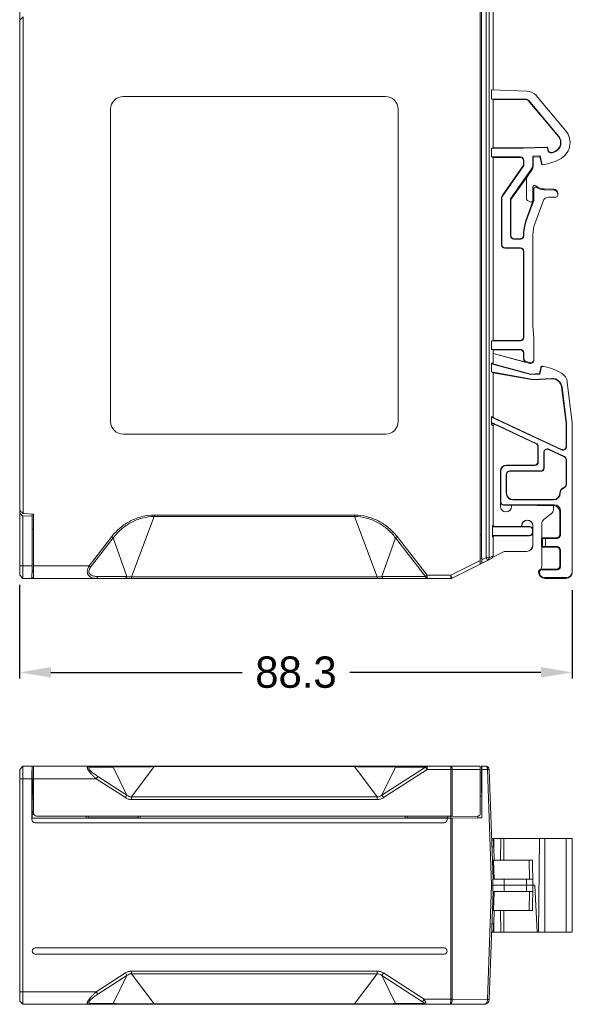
# Model space of a CAD drawing. Header units: millimetres. Extents: x 23 to 399, y -208 to 263.
# Tile 8 of 11: x 129 to 218, y 27 to 184. Entities that reach past the tile are written whole.
import ezdxf

# ---------------------------------------------------------------- set-up
doc = ezdxf.new("R2010")
doc.units = ezdxf.units.MM
doc.header["$LTSCALE"] = 23.1
doc.header["$PDMODE"] = 3
doc.header["$PDSIZE"] = 0.3125
doc.layers.get('0').update_dxf_attribs({"linetype": 'CONTINUOUS'})
doc.layers.get('Defpoints').update_dxf_attribs({"linetype": 'CONTINUOUS'})
doc.layers.add('DIM', color=6, linetype='CONTINUOUS')
doc.dimstyles.get("Standard").update_dxf_attribs({"dimtxt": 3, "dimasz": 3, "dimexe": 1, "dimexo": 3, "dimtad": 1, "dimzin": 0, "dimdsep": 46, "dimtxsty": 'Standard', "dimblk": '_FILLED', "dimblk1": '_FILLED', "dimblk2": '_FILLED', "dimcen": 0.09, "dimazin": 0, "dimtp": 0.01, "dimtm": 0.01, "dimtfac": 1, "dimtofl": 0, "dimtmove": 0, "dimatfit": 3, "dimldrblk": '_FILLED', "dimfxl": 1, "dimtolj": 1, "dimtzin": 0, "dimarcsym": 0})

# ---------------------------------------------------------------- blocks, each defined once
blk = doc.blocks.new('_FILLED')
at = {"color": 0, "linetype": 'ByBlock'}
blk.add_solid([(0, 0), (-1, 0.167), (-1, -0.167)], dxfattribs=at)
blk = doc.blocks.new('*D4')
at = {"layer": 'Defpoints', "color": 0, "transparency": 16777216}
for p in [(129.26, 96.93), (217.56, 96.06), (217.56, 79.94)]:
    blk.add_point(p, dxfattribs=at)
at = {"layer": 'DIM', "color": 0, "lineweight": -2, "transparency": 16777216}
for p, q in [((129.26, 93.93), (129.26, 78.94)), ((217.56, 93.06), (217.56, 78.94)), ((134.26, 79.94), (164.8, 79.94)), ((212.56, 79.94), (182.03, 79.94))]:
    blk.add_line(p, q, dxfattribs=at)
at = {"layer": 'DIM', "color": 0, "lineweight": -2, "transparency": 16777216, "xscale": 5, "yscale": 5, "zscale": 5, "rotation": 180}
blk.add_blockref('_FILLED', (129.26, 79.94), dxfattribs=at)
at = {"layer": 'DIM', "color": 0, "lineweight": -2, "transparency": 16777216, "xscale": 5, "yscale": 5, "zscale": 5}
blk.add_blockref('_FILLED', (217.56, 79.94), dxfattribs=at)
at = {"layer": 'DIM', "color": 0, "lineweight": 0, "transparency": 16777216, "insert": (173.41, 79.94), "char_height": 5, "attachment_point": 5}
blk.add_mtext('\\A1;88.3', dxfattribs=at)

msp = doc.modelspace()

# ---------------------------------------------------------------- linework, layer by layer
at = {"color": 7, "linetype": 'Continuous', "lineweight": 0}
for p, q in [((129.265, 95.432), (129.265, 194.432)), ((202.834, 194.032), (202.834, 98.058)), ((202.865, 97.232), (202.865, 194.932)), ((203.782, 98.249), (203.782, 193.932)), ((204.282, 193.932), (204.282, 98.249)), ((204.928, 193.932), (204.928, 172.934)), ((203.065, 193.246), (203.065, 99.217)), ((129.315, 184.072), (129.815, 184.591)), ((129.315, 184.072), (129.315, 105.801)), ((129.815, 105.283), (129.815, 184.591)), ((129.265, 179.989), (129.315, 179.988)), ((187.715, 171.898), (145.815, 171.898)), ((210.353, 172.742), (204.667, 172.941)), ((204.667, 172.941), (204.667, 171.489)), ((210.125, 171.489), (204.667, 171.489)), ((204.893, 171.432), (204.667, 171.489)), ((204.893, 171.432), (210.125, 171.432)), ((204.893, 171.432), (204.893, 163.673)), ((210.125, 171.489), (210.125, 171.432)), ((216.497, 166.449), (211.815, 172.029)), ((143.799, 169.882), (143.799, 119.982)), ((189.731, 119.982), (189.731, 169.882)), ((210.508, 171.253), (210.552, 171.29)), ((215.348, 165.485), (210.508, 171.253)), ((210.552, 171.29), (215.391, 165.522)), ((215.391, 165.522), (215.348, 165.485)), ((204.667, 163.616), (204.893, 163.673)), ((204.667, 163.616), (209.766, 163.616)), ((204.667, 163.616), (204.667, 162.23)), ((204.893, 163.673), (209.765, 163.673)), ((209.765, 163.673), (213.591, 163.808)), ((209.765, 163.673), (209.766, 163.616)), ((213.546, 163.749), (209.766, 163.616)), ((213.591, 163.808), (213.546, 163.749)), ((213.657, 163.297), (213.546, 163.749)), ((213.591, 163.808), (213.712, 163.311)), ((209.265, 162.23), (204.667, 162.23)), ((204.893, 162.173), (204.667, 162.23)), ((204.893, 162.173), (209.265, 162.173)), ((204.893, 162.173), (204.893, 132.932)), ((209.265, 162.23), (209.265, 162.173)), ((211.249, 162.355), (212.407, 162.396)), ((211.249, 162.355), (211.249, 160.928)), ((211.315, 162.226), (211.249, 162.355)), ((211.315, 162.226), (212.372, 162.264)), ((211.315, 160.793), (211.315, 162.226)), ((212.372, 162.264), (212.407, 162.396)), ((212.372, 162.264), (212.686, 160.977)), ((212.407, 162.396), (212.751, 160.986)), ((213.712, 163.311), (213.657, 163.297)), ((214.405, 162.913), (214.384, 162.965)), ((214.868, 163.115), (214.843, 163.167)), ((206.355, 156.01), (209.674, 160.75)), ((209.721, 160.718), (206.402, 155.978)), ((209.674, 160.75), (209.721, 160.718)), ((209.765, 161.673), (209.822, 161.673)), ((209.765, 161.673), (209.765, 161.037)), ((209.822, 161.037), (209.765, 161.037)), ((209.822, 161.037), (209.822, 161.673)), ((211.249, 160.928), (211.315, 160.793)), ((207.708, 155.555), (211.069, 160.354)), ((210.431, 159.247), (207.765, 155.438)), ((210.446, 159.237), (211.134, 160.22)), ((211.134, 160.22), (211.069, 160.354)), ((210.247, 158.663), (210.247, 155.56)), ((210.265, 158.663), (210.265, 155.56)), ((211.265, 157.383), (211.265, 155.329)), ((206.322, 155.723), (206.265, 155.723)), ((206.265, 155.723), (206.265, 148.173)), ((206.322, 148.173), (206.322, 155.723)), ((206.355, 156.01), (206.402, 155.978)), ((211.396, 155.308), (211.396, 157.117)), ((213.064, 157.127), (213.065, 157.128)), ((214.589, 157.073), (213.064, 157.126)), ((213.064, 157.126), (213.065, 156.995)), ((214.589, 156.942), (213.065, 156.995)), ((214.965, 155.826), (213.82, 155.826)), ((214.589, 156.942), (214.589, 157.073)), ((215.265, 156.242), (215.265, 156.126)), ((207.708, 155.555), (207.708, 149.616)), ((207.765, 155.438), (207.708, 155.555)), ((207.765, 149.673), (207.765, 155.438)), ((210.157, 152.07), (211.282, 155.162)), ((211.396, 155.308), (210.21, 152.051)), ((210.806, 155.054), (210.406, 155.285)), ((210.415, 155.3), (210.815, 155.069)), ((211.282, 155.162), (211.282, 155.329)), ((211.282, 155.162), (211.396, 155.308)), ((211.566, 151.557), (212.881, 155.168)), ((210.157, 152.07), (210.21, 152.051)), ((207.708, 149.616), (207.765, 149.673)), ((209.825, 149.633), (209.767, 149.687)), ((211.265, 135.264), (211.265, 149.847)), ((206.265, 148.173), (206.322, 148.173)), ((208.265, 149.173), (208.208, 149.116)), ((208.208, 149.116), (209.325, 149.116)), ((209.267, 149.173), (208.265, 149.173)), ((209.325, 149.116), (209.267, 149.173)), ((209.265, 147.73), (206.765, 147.73)), ((206.765, 147.73), (206.765, 147.673)), ((206.765, 147.673), (209.265, 147.673)), ((209.265, 147.73), (209.265, 147.673)), ((209.765, 147.173), (209.822, 147.173)), ((209.765, 147.173), (209.765, 133.432)), ((209.822, 133.432), (209.822, 147.173)), ((211.415, 133.264), (211.265, 135.264)), ((204.667, 132.875), (204.893, 132.932)), ((204.667, 132.875), (209.265, 132.875)), ((204.667, 132.875), (204.667, 131.489)), ((204.893, 132.932), (209.265, 132.932)), ((209.265, 132.932), (209.265, 132.875)), ((209.822, 133.432), (209.765, 133.432)), ((211.415, 129.875), (211.415, 133.264)), ((209.322, 131.489), (204.667, 131.489)), ((204.893, 131.432), (204.667, 131.489)), ((204.893, 131.432), (209.265, 131.432)), ((204.893, 131.432), (204.893, 130.854)), ((204.893, 130.854), (210.135, 129.449)), ((204.928, 130.826), (210.786, 129.257)), ((204.928, 130.826), (204.928, 129.324)), ((209.265, 131.432), (209.322, 131.489)), ((209.822, 130.989), (209.765, 130.932)), ((209.765, 130.932), (209.765, 129.932)), ((209.822, 130.034), (209.822, 130.989)), ((204.928, 129.324), (204.667, 129.326)), ((204.667, 129.326), (204.667, 127.9)), ((205.077, 129.13), (204.815, 129.132)), ((210.924, 127.496), (204.815, 129.132)), ((210.931, 127.561), (205.077, 129.13)), ((209.765, 129.932), (209.822, 130.034)), ((210.192, 129.551), (210.135, 129.449)), ((210.192, 129.551), (210.786, 129.392)), ((210.786, 129.257), (210.786, 129.392)), ((204.667, 127.9), (211.327, 126.725)), ((204.928, 127.787), (204.667, 127.9)), ((204.928, 127.787), (211.323, 126.66)), ((204.928, 127.787), (204.928, 120.756)), ((212.352, 127.571), (210.924, 127.496)), ((210.924, 127.496), (210.931, 127.561)), ((210.931, 127.561), (212.299, 127.633)), ((212.299, 127.633), (212.513, 128.58)), ((212.299, 127.633), (212.352, 127.571)), ((212.578, 128.57), (212.352, 127.571)), ((212.578, 128.57), (212.513, 128.58)), ((214.297, 126.8), (211.323, 126.66)), ((211.323, 126.66), (211.327, 126.725)), ((211.327, 126.725), (214.294, 126.865)), ((214.294, 126.865), (214.297, 126.8)), ((217.565, 119.779), (216.768, 126.269)), ((215.857, 125.484), (215.922, 125.492)), ((215.857, 125.484), (216.565, 119.715)), ((215.922, 125.492), (216.63, 119.719)), ((204.667, 120.806), (204.928, 120.756)), ((204.667, 120.806), (204.667, 119.512)), ((205.044, 120.575), (204.782, 120.625)), ((215.826, 115.475), (204.782, 120.625)), ((204.999, 119.662), (205.004, 119.673)), ((204.999, 119.662), (205.213, 119.503)), ((205.004, 119.673), (211.804, 116.502)), ((215.854, 115.534), (205.044, 120.575)), ((205.213, 119.503), (211.776, 116.443)), ((216.565, 119.715), (216.63, 119.719)), ((216.565, 115.988), (216.565, 119.715)), ((216.63, 115.988), (216.63, 119.719)), ((217.565, 119.779), (217.565, 96.063)), ((145.815, 117.966), (187.715, 117.966)), ((204.928, 119.322), (204.714, 119.481)), ((204.928, 119.322), (204.928, 103.439)), ((211.804, 116.502), (211.776, 116.443)), ((212.065, 115.989), (212.13, 115.989)), ((212.065, 115.989), (212.065, 113.539)), ((212.13, 113.539), (212.13, 115.989)), ((212.999, 115.057), (213.065, 115.057)), ((212.999, 115.057), (212.999, 112.539)), ((213.065, 115.057), (213.065, 112.539)), ((213.776, 115.51), (213.804, 115.569)), ((216.276, 114.344), (213.776, 115.51)), ((213.804, 115.569), (216.304, 114.404)), ((215.854, 115.534), (215.826, 115.475)), ((216.63, 115.988), (216.565, 115.988)), ((212.13, 113.539), (212.065, 113.539)), ((216.304, 114.404), (216.276, 114.344)), ((216.565, 113.891), (216.63, 113.891)), ((216.565, 109.933), (216.565, 113.891)), ((216.63, 109.933), (216.63, 113.891)), ((206.13, 112.039), (206.065, 112.039)), ((206.065, 112.039), (206.065, 107.34)), ((206.13, 107.187), (206.13, 112.039)), ((211.565, 113.039), (207.065, 113.039)), ((207.065, 113.039), (207.065, 112.973)), ((207.065, 112.973), (211.565, 112.973)), ((212.565, 112.104), (207.565, 112.104)), ((207.565, 112.039), (207.565, 112.104)), ((212.565, 112.039), (207.565, 112.039)), ((211.565, 113.039), (211.565, 112.973)), ((212.565, 112.039), (212.565, 112.104)), ((212.999, 112.539), (213.065, 112.539)), ((206.999, 111.539), (207.065, 111.539)), ((206.999, 111.539), (206.999, 108.539)), ((207.065, 111.539), (207.065, 108.539)), ((129.265, 109.875), (129.315, 109.876)), ((207.065, 108.539), (206.999, 108.539)), ((215.63, 108.528), (215.565, 108.529)), ((216.232, 109.462), (216.253, 109.4)), ((216.63, 109.933), (216.565, 109.933)), ((206.074, 107.13), (206.13, 107.187)), ((206.074, 107.13), (206.074, 106.439)), ((214.565, 107.539), (208.065, 107.539)), ((208.065, 107.473), (208.065, 107.539)), ((208.065, 107.473), (214.565, 107.473)), ((214.565, 107.539), (214.565, 107.473)), ((129.315, 105.801), (129.815, 105.283)), ((206.065, 106.439), (206.074, 106.439)), ((206.63, 106.687), (206.574, 106.63)), ((207.856, 106.63), (206.574, 106.63)), ((214.687, 106.687), (206.63, 106.687)), ((207.856, 106.439), (207.856, 106.63)), ((207.856, 106.439), (207.865, 106.439)), ((211.572, 106.622), (207.865, 106.622)), ((211.572, 106.622), (211.965, 106.556)), ((211.965, 106.556), (214.565, 106.556)), ((214.571, 106.565), (214.687, 106.687)), ((214.574, 106.041), (214.574, 106.565)), ((215.687, 105.687), (215.565, 105.565)), ((215.565, 105.565), (215.565, 101.932)), ((215.687, 101.932), (215.687, 105.687)), ((129.765, 104.858), (129.265, 105.333)), ((129.765, 104.858), (131.265, 104.932)), ((129.765, 104.858), (129.765, 94.932)), ((129.815, 105.283), (131.465, 105.222)), ((131.265, 96.618), (131.265, 105.229)), ((131.465, 105.222), (131.465, 94.932)), ((150.745, 104.826), (147.137, 95.208)), ((150.745, 105.05), (182.785, 105.05)), ((150.745, 104.826), (150.745, 105.05)), ((182.785, 104.826), (150.745, 104.826)), ((182.785, 105.05), (182.785, 104.826)), ((186.393, 95.208), (182.785, 104.826)), ((213.076, 104.418), (214.168, 105.232)), ((131.265, 102.752), (131.465, 102.752)), ((204.789, 103.369), (204.928, 103.439)), ((204.789, 103.369), (204.789, 101.591)), ((205.128, 103.239), (204.989, 103.169)), ((204.989, 103.169), (210.765, 103.169)), ((209.465, 103.239), (205.128, 103.239)), ((209.465, 103.239), (209.465, 103.339)), ((209.482, 103.339), (209.482, 103.221)), ((209.482, 103.221), (210.765, 103.221)), ((210.765, 103.169), (210.765, 103.221)), ((211.247, 102.739), (211.195, 102.739)), ((211.195, 102.291), (211.195, 102.739)), ((211.195, 102.291), (211.247, 102.239)), ((211.247, 102.739), (211.247, 103.339)), ((211.247, 100.239), (211.247, 102.239)), ((211.265, 100.239), (211.265, 103.339)), ((212.674, 101.432), (212.674, 103.616)), ((140.343, 96.932), (143.964, 101.606)), ((140.593, 96.738), (144.214, 101.412)), ((143.964, 101.606), (144.214, 101.412)), ((144.214, 101.412), (146.403, 95.238)), ((187.127, 95.238), (189.316, 101.412)), ((189.316, 101.412), (189.566, 101.606)), ((189.316, 101.412), (194.099, 95.238)), ((189.566, 101.606), (194.349, 95.432)), ((203.065, 101.932), (202.865, 101.932)), ((204.893, 101.539), (204.789, 101.591)), ((204.893, 101.539), (204.893, 98.555)), ((210.695, 101.791), (204.989, 101.791)), ((204.989, 101.791), (205.093, 101.739)), ((205.093, 101.739), (210.748, 101.739)), ((210.748, 101.739), (210.695, 101.791)), ((212.665, 101.314), (212.665, 100.05)), ((215.065, 101.432), (212.674, 101.432)), ((212.791, 101.314), (212.674, 101.432)), ((212.791, 100.05), (212.791, 101.314)), ((213.291, 101.31), (215.065, 101.31)), ((213.291, 101.31), (213.291, 100.054)), ((215.065, 101.31), (215.065, 101.432)), ((215.687, 101.932), (215.565, 101.932)), ((203.114, 97.356), (203.065, 99.217)), ((204.852, 98.357), (206.651, 99.256)), ((206.655, 99.239), (204.876, 98.349)), ((206.651, 99.256), (210.265, 99.256)), ((210.265, 99.239), (206.655, 99.239)), ((212.674, 99.932), (212.791, 100.05)), ((212.674, 99.932), (215.065, 99.932)), ((212.674, 96.798), (212.674, 99.932)), ((215.065, 100.054), (213.291, 100.054)), ((215.065, 100.054), (215.065, 99.932)), ((215.687, 99.432), (215.565, 99.432)), ((215.565, 99.432), (215.565, 96.923)), ((215.687, 96.801), (215.687, 99.432)), ((198.147, 95.432), (202.837, 97.777)), ((204.652, 98.125), (198.371, 94.985)), ((202.834, 98.058), (202.865, 98.058)), ((202.834, 98.058), (202.838, 97.777)), ((202.865, 98.162), (203.093, 98.162)), ((203.099, 97.908), (203.782, 98.249)), ((203.782, 98.249), (204.282, 98.249)), ((204.006, 97.802), (203.782, 98.249)), ((204.282, 98.249), (204.893, 98.555)), ((129.265, 96.932), (131.265, 96.932)), ((131.265, 96.618), (131.22, 94.932)), ((131.245, 95.932), (131.465, 95.932)), ((131.465, 96.229), (131.253, 96.229)), ((131.465, 96.932), (140.343, 96.932)), ((140.593, 96.738), (140.343, 96.932)), ((212.296, 95.932), (212.165, 95.932)), ((215.065, 96.423), (212.665, 96.423)), ((212.665, 96.423), (212.665, 96.301)), ((212.665, 96.301), (215.187, 96.301)), ((215.187, 96.301), (215.065, 96.423)), ((215.565, 96.923), (215.687, 96.801)), ((129.765, 94.932), (129.265, 95.432)), ((129.765, 94.932), (198.147, 94.932)), ((131.465, 95.032), (131.221, 95.032)), ((146.403, 95.238), (141.755, 95.238)), ((147.137, 95.208), (186.393, 95.208)), ((147.137, 94.932), (147.137, 95.208)), ((186.393, 95.208), (186.393, 94.932)), ((194.099, 95.238), (187.127, 95.238)), ((194.099, 95.238), (194.349, 95.432)), ((194.349, 95.432), (198.147, 95.432)), ((194.349, 95.432), (194.349, 94.932)), ((198.147, 95.432), (198.371, 94.985)), ((198.147, 94.932), (198.147, 95.432)), ((216.565, 95.063), (213.165, 95.063)), ((213.165, 95.063), (213.165, 94.932)), ((213.165, 94.932), (216.565, 94.932)), ((216.565, 94.932), (216.565, 95.063)), ((129.265, 64.432), (129.765, 64.932)), ((129.765, 64.932), (129.765, 26.932)), ((129.765, 64.932), (202.837, 64.932)), ((131.265, 57.532), (131.265, 64.907)), ((131.465, 64.932), (131.465, 57.479)), ((140.593, 64.819), (144.214, 64.819)), ((144.214, 64.819), (146.403, 60.319)), ((150.745, 64.879), (147.137, 60.07)), ((150.745, 64.879), (150.745, 64.932)), ((182.785, 64.879), (150.745, 64.879)), ((182.785, 64.932), (182.785, 64.879)), ((186.393, 60.07), (182.785, 64.879)), ((194.099, 64.819), (187.127, 60.319)), ((187.127, 60.319), (189.316, 64.819)), ((189.316, 64.819), (194.099, 64.819)), ((194.349, 64.432), (194.099, 64.819)), ((194.349, 64.932), (194.349, 64.432)), ((198.147, 56.979), (198.147, 64.932)), ((203.065, 64.932), (203.782, 64.932)), ((203.065, 64.932), (203.065, 61.217)), ((129.265, 27.432), (129.265, 64.432)), ((131.22, 62.932), (129.265, 62.932)), ((131.22, 62.932), (131.219, 56.424)), ((131.265, 62.932), (141.505, 62.932)), ((131.409, 60.387), (131.365, 62.932)), ((141.505, 62.932), (141.755, 63.319)), ((146.153, 59.931), (141.505, 62.932)), ((146.403, 60.319), (141.755, 63.319)), ((194.349, 64.432), (187.377, 59.931)), ((202.865, 64.432), (194.349, 64.432)), ((198.371, 64.432), (198.371, 56.978)), ((202.865, 57.439), (202.865, 64.432)), ((203.065, 63.932), (202.865, 63.932)), ((204.006, 64.432), (203.114, 64.432)), ((203.114, 64.432), (203.114, 56.711)), ((204.652, 45.932), (204.006, 64.432)), ((204.282, 64.449), (204.893, 46.932)), ((131.465, 60.059), (131.265, 60.059)), ((131.409, 60.387), (131.465, 60.332)), ((146.403, 60.319), (146.153, 59.931)), ((147.137, 59.623), (147.137, 60.07)), ((147.137, 60.07), (186.393, 60.07)), ((186.393, 60.07), (186.393, 59.623)), ((187.377, 59.931), (187.127, 60.319)), ((202.865, 60.162), (203.093, 60.162)), ((203.065, 61.217), (203.093, 60.162)), ((203.093, 60.162), (203.093, 56.732)), ((131.465, 59.723), (131.265, 59.723)), ((186.393, 59.623), (147.137, 59.623)), ((198.147, 56.647), (131.221, 56.65)), ((131.245, 57.215), (131.253, 57.52)), ((131.245, 56.673), (131.245, 57.215)), ((131.245, 57.215), (131.542, 57.215)), ((139.898, 56.673), (131.245, 56.673)), ((131.465, 57.52), (131.253, 57.52)), ((131.265, 57.691), (131.465, 57.691)), ((198.147, 56.979), (131.965, 56.979)), ((139.893, 56.964), (139.898, 56.673)), ((140.202, 56.681), (139.898, 56.673)), ((140.198, 56.964), (140.202, 56.681)), ((140.209, 56.685), (148.215, 56.685)), ((140.215, 56.685), (140.215, 56.693)), ((141.233, 56.948), (141.188, 56.964)), ((141.233, 56.948), (147.17, 56.948)), ((147.216, 56.964), (147.17, 56.948)), ((148.215, 56.964), (148.215, 56.681)), ((148.515, 56.673), (148.215, 56.681)), ((148.515, 56.673), (148.515, 56.964)), ((148.515, 56.673), (190.865, 56.673)), ((190.865, 56.673), (190.865, 56.964)), ((191.165, 56.681), (190.865, 56.673)), ((191.165, 56.681), (191.165, 56.964)), ((191.165, 56.685), (197.671, 56.685)), ((192.283, 56.948), (192.238, 56.964)), ((192.283, 56.948), (196.647, 56.948)), ((196.692, 56.964), (196.647, 56.948)), ((197.57, 56.647), (197.565, 56.65)), ((197.57, 56.426), (197.57, 56.647)), ((197.677, 56.682), (197.682, 56.964)), ((198.124, 56.675), (197.677, 56.682)), ((202.365, 56.926), (198.058, 56.964)), ((198.129, 56.962), (198.124, 56.675)), ((202.489, 56.732), (198.124, 56.675)), ((198.147, 27.732), (198.147, 56.647)), ((198.37, 56.649), (203.114, 56.711)), ((198.37, 56.649), (198.37, 27.732)), ((198.371, 56.978), (202.365, 56.943)), ((202.489, 56.732), (202.489, 56.948)), ((203.093, 56.732), (202.489, 56.732)), ((203.093, 56.732), (203.114, 56.711)), ((131.221, 56.432), (131.219, 56.424)), ((131.718, 55.927), (131.721, 55.932)), ((131.718, 55.927), (197.07, 55.927)), ((197.07, 55.927), (197.068, 55.929)), ((197.57, 56.426), (197.565, 56.431)), ((204.667, 53.432), (217.565, 53.432)), ((204.999, 52.064), (205.004, 53.432)), ((204.999, 52.064), (205.073, 49.935)), ((206.1, 49.932), (206.13, 53.432)), ((206.63, 53.432), (206.6, 49.932)), ((212.296, 53.432), (212.165, 38.432)), ((213.165, 53.432), (213.165, 38.432)), ((216.565, 38.432), (216.565, 53.432)), ((217.565, 53.432), (217.565, 38.432)), ((204.789, 49.932), (211.195, 49.932)), ((204.989, 49.932), (205.093, 46.932)), ((210.748, 46.932), (210.695, 49.932)), ((211.195, 49.932), (211.265, 45.932)), ((204.017, 27.718), (204.652, 45.932)), ((211.572, 45.932), (204.652, 45.932)), ((204.852, 46.932), (211.247, 46.932)), ((206.651, 46.932), (206.655, 45.932)), ((206.651, 44.932), (206.655, 45.932)), ((210.265, 44.932), (210.265, 46.932)), ((211.265, 45.932), (211.195, 41.932)), ((211.572, 45.932), (211.965, 38.432)), ((204.893, 44.932), (204.292, 27.71)), ((204.852, 44.932), (211.247, 44.932)), ((205.093, 44.932), (204.989, 41.932)), ((210.695, 41.932), (210.748, 44.932)), ((204.789, 41.932), (211.195, 41.932)), ((205.073, 41.929), (204.999, 39.799)), ((206.13, 38.432), (206.1, 41.932)), ((206.6, 41.932), (206.63, 38.432)), ((205.004, 38.432), (204.999, 39.799)), ((204.667, 38.432), (217.565, 38.432)), ((131.765, 35.927), (131.765, 35.932)), ((197.065, 35.932), (131.765, 35.932)), ((131.765, 34.932), (131.765, 34.937)), ((131.765, 34.932), (197.065, 34.932)), ((197.065, 35.932), (197.065, 35.927)), ((197.065, 34.937), (197.065, 34.932)), ((141.505, 28.932), (146.153, 31.932)), ((146.403, 31.545), (141.755, 28.545)), ((144.213, 27.045), (146.403, 31.545)), ((146.153, 31.932), (146.403, 31.545)), ((147.137, 31.794), (147.137, 32.241)), ((147.137, 32.241), (186.393, 32.241)), ((147.137, 31.794), (150.745, 26.985)), ((186.393, 31.794), (147.137, 31.794)), ((182.785, 26.985), (186.393, 31.794)), ((186.393, 32.241), (186.393, 31.794)), ((187.127, 31.545), (187.377, 31.932)), ((193.634, 27.345), (187.127, 31.545)), ((187.127, 31.545), (189.316, 27.045)), ((187.377, 31.932), (193.884, 27.732)), ((129.265, 28.932), (141.505, 28.932)), ((141.755, 28.545), (141.505, 28.932)), ((129.765, 26.932), (129.265, 27.432)), ((203.492, 26.932), (129.765, 26.932)), ((140.593, 27.045), (144.213, 27.045)), ((150.745, 26.932), (150.745, 26.985)), ((150.745, 26.985), (182.785, 26.985)), ((182.785, 26.985), (182.785, 26.932)), ((189.316, 27.045), (193.867, 27.045)), ((193.884, 27.732), (193.634, 27.345)), ((193.884, 27.732), (198.37, 27.732)), ((198.37, 27.732), (204.017, 27.718)), ((203.701, 26.96), (203.492, 26.932))]:
    msp.add_line(p, q, dxfattribs=at)
for centre, radius, start, end in [((145.815, 169.882), 2.016, 90, 180), ((187.715, 169.882), 2.016, 0, 90), ((210.125, 170.932), 0.557, 40, 90), ((210.125, 170.932), 0.5, 40, 90), ((210.283, 170.744), 2, 40, 88), ((214.199, 164.521), 1.5, 295.44803, 40), ((214.199, 164.521), 1.557, 295.44803, 40), ((214.199, 164.521), 3, 295.44803, 40), ((209.265, 161.673), 0.557, 0, 90), ((209.265, 161.673), 0.5, 0, 90), ((214.198, 163.429), 0.557, 193.717, 291.8526), ((214.198, 163.429), 0.5, 193.717, 291.8526), ((211.406, 170.39), 8, 291.8526, 295.44803), ((211.406, 170.39), 8.057, 291.8526, 295.44803), ((209.265, 161.037), 0.5, 325, 0), ((209.265, 161.037), 0.557, 325, 0), ((210.315, 160.793), 1, 324.99949, 0.00985), ((211.406, 170.39), 9.5, 277.74363, 295.44803), ((211.265, 158.663), 1.017, 145, 180), ((211.265, 158.663), 1, 145, 180), ((211.565, 157.383), 0.3, 49.23483, 180.01515), ((211.696, 157.117), 0.3, 55.65395, 179.99997), ((216.211, 159.362), 4.783, 201.47153, 204.6818), ((213.064, 159.126), 1.999, 229.29204, 270.0021), ((213.064, 159.126), 2.131, 235.74718, 270.02253), ((206.765, 155.723), 0.5, 145, 180), ((206.765, 155.723), 0.443, 145, 180), ((213.82, 154.826), 1, 90, 160), ((214.565, 156.242), 0.7, 359.99608, 87.99539), ((214.965, 156.126), 0.3, 270, 360), ((210.565, 155.56), 0.317, 180, 240), ((210.565, 155.56), 0.3, 180, 240), ((210.965, 155.329), 0.317, 240, 360), ((210.965, 155.329), 0.3, 240, 0), ((216.265, 149.847), 6.5, 160, 181.41442), ((216.265, 149.847), 6.443, 160, 181.90654), ((216.265, 149.847), 5, 160, 180), ((206.765, 148.173), 0.5, 180, 270), ((206.765, 148.173), 0.443, 180, 270), ((209.265, 147.173), 0.557, 0, 90), ((209.265, 147.173), 0.5, 0, 90), ((209.265, 133.432), 0.557, 270, 0), ((209.265, 133.432), 0.5, 270, 0), ((204.866, 129.326), 0.2, 179.88033, 255.02432), ((205.128, 129.323), 0.2, 179.84007, 255.0255), ((210.915, 129.875), 0.5, 255.01122, 359.99987), ((210.915, 129.74), 0.5, 255.00958, 0.00177), ((212.806, 128.514), 0.3, 81.46701, 167.29829), ((212.871, 128.504), 0.3, 81.00788, 167.2575), ((211.665, 120.899), 8, 58.69011, 80.99043), ((214.783, 126.026), 2, 7, 58.69011), ((214.368, 125.301), 1.565, 7, 92.695), ((214.368, 125.301), 1.5, 7, 92.695), ((145.815, 119.982), 2.016, 180, 270), ((187.715, 119.982), 2.016, 270, 360), ((204.866, 119.511), 0.2, 73.80456, 179.98211), ((204.465, 119.144), 0.419, 53.43578, 61.23282), ((204.914, 119.481), 0.2, 65.06325, 179.95863), ((204.665, 119.137), 0.622, 57.55683, 65.59746), ((204.765, 119.16), 0.565, 64.99995, 73.8453), ((205.128, 120.756), 0.2, 180.00176, 245.0191), ((205.128, 119.322), 0.2, 64.9587, 179.9867), ((211.565, 115.989), 0.5, 0, 65), ((211.565, 115.989), 0.565, 0, 65), ((213.565, 115.057), 0.565, 65, 180), ((213.565, 115.057), 0.5, 65, 180), ((216.065, 115.988), 0.565, 245, 0), ((216.065, 115.988), 0.5, 245, 0), ((211.565, 113.539), 0.565, 270, 0), ((211.565, 113.539), 0.5, 270, 0), ((216.065, 113.891), 0.5, 0, 65), ((216.065, 113.891), 0.565, 0, 65), ((207.065, 112.039), 1, 90, 180), ((207.065, 112.039), 0.935, 90, 180), ((207.565, 111.539), 0.565, 90, 180), ((207.565, 111.539), 0.5, 90, 180), ((212.565, 112.539), 0.5, 270, 0), ((212.565, 112.539), 0.435, 270, 360), ((208.065, 108.539), 1.065, 180, 270), ((208.065, 108.539), 1, 180, 270), ((214.565, 108.539), 1, 270, 359.43096), ((214.565, 108.539), 1.065, 270, 359.43096), ((216.565, 108.519), 1, 109.46722, 179.43096), ((216.565, 108.519), 0.935, 109.46722, 179.43096), ((216.065, 109.933), 0.5, 289.46722, 0), ((216.065, 109.933), 0.565, 289.46722, 0), ((206.574, 107.13), 0.5, 179.99915, 270.00089), ((206.965, 106.439), 0.891, 180, 360), ((213.565, 106.041), 1.009, 306.70337, 360), ((214.565, 105.565), 1, 0.00364, 89.63779), ((210.365, 103.339), 0.9, 0, 180), ((210.365, 103.339), 0.883, 0, 180), ((204.989, 103.369), 0.2, 179.9757, 270.04914), ((205.128, 103.439), 0.2, 179.97107, 270.05002), ((210.765, 102.739), 0.483, 0, 90), ((210.765, 102.739), 0.43, 0, 90), ((204.989, 101.591), 0.2, 89.9626, 180.01122), ((215.065, 101.932), 0.622, 269.99684, 0.00203), ((215.065, 101.932), 0.5, 269.99694, 0.00337), ((210.265, 100.239), 1, 270, 0), ((210.265, 100.239), 0.983, 270, 360), ((215.065, 99.432), 0.622, 359.99685, 90.00204), ((215.065, 99.432), 0.5, 359.99668, 90.00204), ((203.782, 98.249), 0.499, 296.5663, 0.05524), ((212.665, 95.932), 0.5, 120, 180), ((213.165, 95.932), 1, 180, 270), ((212.665, 95.932), 0.369, 90, 180), ((213.165, 95.932), 0.869, 180, 270), ((212.165, 96.798), 0.509, 300, 0), ((212.665, 95.932), 0.491, 90, 120), ((198.147, 95.432), 0.5, 270, 296.56505), ((203.782, 64.432), 0.5, 2, 90), ((131.965, 57.479), 0.5, 179.99443, 269.99944), ((202.369, 57.426), 0.5, 269.5087, 277.60918), ((131.718, 56.426), 0.5, 180.23507, 269.99373), ((197.071, 56.426), 0.499, 269.83804, 0.02869), ((131.765, 35.432), 0.5, 90, 270), ((197.065, 35.432), 0.5, 270, 90), ((203.492, 27.732), 0.8, 270, 358.12316)]:
    msp.add_arc(centre, radius, start, end, dxfattribs=at)
for centre, major_axis, ratio, start_param, end_param in [((210.249, 160.928), (0.437, -0.9), 0.9998005, 0.5077283, 1.1185999), ((208.208, 149.616), (0.354, 0.354), 0.9999239, -3.9269527, -2.3562326), ((208.265, 149.673), (0.354, 0.354), 0.9999239, 2.3562326, 3.9269527), ((209.265, 130.932), (-0.354, -0.354), 0.9999239, 2.3562326, 3.9269527), ((209.322, 130.989), (0.354, 0.354), 0.9999239, -0.7853601, 0.7853601), ((210.265, 129.932), (0.243, 0.437), 0.9998382, -4.2058722, -2.8969819), ((210.322, 130.034), (-0.243, -0.437), 0.9998382, -1.0642796, 0.2446107), ((204.867, 120.806), (0.197, -0.037), 0.9993687, -2.9533984, -1.8189686), ((206.63, 107.187), (0.354, 0.354), 0.9999239, 2.3562328, 3.9269527), ((214.687, 105.687), (0.707, 0.707), 0.9999239, -0.7853601, 0.7853601), ((213.674, 103.616), (0.894, -0.449), 0.9999523, 2.6765109, 3.6066744), ((210.695, 102.291), (-0.354, 0.354), 0.9996955, 2.3563468, 3.9268385), ((210.747, 102.239), (0.354, -0.354), 0.9996955, -0.7852459, 0.7852459), ((205.094, 101.539), (-0.179, 0.089), 0.9992388, -1.106966, 0.4632213), ((213.291, 101.314), (0.5, 0), 0.0087269, -3.132866, -1.5707963), ((213.291, 100.05), (0.5, 0), 0.0087269, 1.5707963, 3.132866), ((204.393, 98.555), (0.448, 0.224), 0.9992387, -0.8711336, -0.463343), ((215.065, 96.923), (-0.354, 0.354), 0.9999239, -3.9269527, -2.3562326), ((215.187, 96.801), (-0.354, 0.354), 0.9999239, -3.9269527, -2.3562326), ((216.565, 96.063), (0, -1), 0.9999619, 0, 1.5707963), ((216.565, 95.932), (0, -1), 0.9999619, 0, 1.5707963), ((203.099, 64.432), (0, 0.5), 0.0288984, -1.5707963, 0), ((198.147, 56.97), (0.5, 0), 0.0174551, 1.1071487, 1.5707963), ((198.147, 56.66), (0.5, 0), 0.0261859, -1.5707963, -1.1071487)]:
    msp.add_ellipse(centre, major_axis=major_axis, ratio=ratio, start_param=start_param, end_param=end_param, dxfattribs=at)
for points, knots in [([(211.265, 157.383), (211.276, 157.36), (211.317, 157.27), (211.361, 157.181), (211.396, 157.117)], [0, 0, 0, 0, 0.2627917, 1, 1, 1, 1]), ([(215.265, 156.374), (215.265, 156.464), (215.23, 156.645), (215.079, 156.875), (214.854, 157.031), (214.677, 157.071), (214.589, 157.075)], [0, 0, 0, 0, 0.2515242, 0.5030927, 0.7545393, 1, 1, 1, 1]), ([(209.267, 149.173), (209.333, 149.173), (209.465, 149.203), (209.628, 149.321), (209.741, 149.488), (209.769, 149.621), (209.767, 149.687)], [0, 0, 0, 0, 0.2498421, 0.4999869, 0.750121, 1, 1, 1, 1]), ([(209.825, 149.633), (209.829, 149.504), (209.715, 149.239), (209.455, 149.116), (209.325, 149.116)], [0, 0, 0, 0, 0.4999312, 1, 1, 1, 1]), ([(143.964, 101.606), (144.37, 102.12), (145.279, 103.076), (146.927, 104.175), (148.777, 104.876), (150.09, 105.052), (150.745, 105.05)], [0, 0, 0, 0, 0.2500817, 0.5000887, 0.7500721, 1, 1, 1, 1]), ([(150.745, 104.826), (150.11, 104.82), (148.837, 104.643), (147.052, 103.936), (145.471, 102.851), (144.594, 101.919), (144.214, 101.412)], [0, 0, 0, 0, 0.2501068, 0.5002736, 0.7503375, 1, 1, 1, 1]), ([(182.785, 105.05), (183.44, 105.053), (184.753, 104.878), (186.602, 104.173), (188.25, 103.076), (189.164, 102.123), (189.566, 101.606)], [0, 0, 0, 0, 0.2499321, 0.4999049, 0.7499415, 1, 1, 1, 1]), ([(189.316, 101.412), (188.936, 101.919), (188.059, 102.851), (186.478, 103.935), (184.693, 104.643), (183.42, 104.82), (182.785, 104.826)], [0, 0, 0, 0, 0.2495879, 0.4996436, 0.7498011, 1, 1, 1, 1]), ([(202.838, 97.777), (202.839, 97.71), (202.842, 97.611), (202.846, 97.485), (202.849, 97.403), (202.853, 97.334), (202.856, 97.286), (202.859, 97.257), (202.861, 97.242), (202.862, 97.235), (202.864, 97.228), (202.865, 97.229)], [0, 0, 0, 0, 0.36684, 0.5368846, 0.6890717, 0.8166007, 0.9142366, 0.9504329, 0.9772653, 0.9939181, 1, 1, 1, 1]), ([(140.343, 96.932), (140.266, 96.8), (140.136, 96.528), (140.05, 96.101), (140.096, 95.702), (140.272, 95.381), (140.529, 95.157), (140.833, 95.02), (141.163, 94.946), (141.39, 94.932), (141.505, 94.932)], [0, 0, 0, 0, 0.1542443, 0.3012474, 0.4333607, 0.5510063, 0.6613681, 0.7715558, 0.8841306, 1, 1, 1, 1]), ([(141.755, 95.238), (141.646, 95.238), (141.431, 95.248), (141.117, 95.298), (140.823, 95.391), (140.561, 95.542), (140.36, 95.775), (140.292, 96.098), (140.387, 96.436), (140.517, 96.64), (140.593, 96.738)], [0, 0, 0, 0, 0.1273741, 0.2510391, 0.3706634, 0.4862215, 0.6000303, 0.7202367, 0.8548852, 1, 1, 1, 1]), ([(141.505, 94.932), (141.531, 94.932), (141.59, 94.95), (141.664, 95.017), (141.72, 95.118), (141.745, 95.196), (141.755, 95.238)], [0, 0, 0, 0, 0.1890382, 0.4174108, 0.6940518, 1, 1, 1, 1]), ([(146.403, 95.238), (146.393, 95.196), (146.368, 95.118), (146.312, 95.017), (146.238, 94.95), (146.18, 94.932), (146.153, 94.932)], [0, 0, 0, 0, 0.3059483, 0.5825892, 0.8109618, 1, 1, 1, 1]), ([(146.403, 95.238), (146.52, 95.22), (146.764, 95.186), (147.01, 95.196), (147.137, 95.208)], [0, 0, 0, 0, 0.482449, 1, 1, 1, 1]), ([(186.393, 95.208), (186.52, 95.196), (186.766, 95.186), (187.01, 95.22), (187.127, 95.238)], [0, 0, 0, 0, 0.5175589, 1, 1, 1, 1]), ([(187.377, 94.932), (187.35, 94.932), (187.291, 94.95), (187.218, 95.017), (187.162, 95.118), (187.136, 95.196), (187.127, 95.238)], [0, 0, 0, 0, 0.1890382, 0.4174108, 0.6940518, 1, 1, 1, 1]), ([(194.349, 94.932), (194.322, 94.932), (194.263, 94.95), (194.191, 95.017), (194.134, 95.117), (194.109, 95.195), (194.099, 95.238)], [0, 0, 0, 0, 0.1924785, 0.4175689, 0.6883958, 1, 1, 1, 1]), ([(131.265, 64.907), (131.26, 64.879), (131.254, 64.802), (131.246, 64.658), (131.239, 64.461), (131.23, 64.111), (131.222, 63.595), (131.22, 63.162), (131.22, 62.932)], [0, 0, 0, 0, 0.0436903, 0.1170363, 0.2177853, 0.3428765, 0.649767, 1, 1, 1, 1]), ([(140.343, 64.932), (140.307, 64.932), (140.241, 64.927), (140.15, 64.896), (140.087, 64.83), (140.065, 64.736), (140.079, 64.624), (140.123, 64.494), (140.197, 64.351), (140.33, 64.139), (140.54, 63.867), (140.835, 63.549), (141.16, 63.235), (141.388, 63.031), (141.505, 62.932)], [0, 0, 0, 0, 0.0394955, 0.0729121, 0.1028132, 0.1353094, 0.1758399, 0.2260836, 0.2855721, 0.352648, 0.502089, 0.6635694, 0.830828, 1, 1, 1, 1]), ([(141.755, 63.319), (141.658, 63.382), (141.466, 63.509), (141.188, 63.708), (140.925, 63.913), (140.687, 64.12), (140.49, 64.323), (140.367, 64.491), (140.319, 64.616), (140.316, 64.694), (140.349, 64.756), (140.387, 64.78), (140.408, 64.789)], [0, 0, 0, 0, 0.1601774, 0.3185708, 0.4733421, 0.6210972, 0.7555014, 0.8649889, 0.9067758, 0.9398805, 0.9688237, 1, 1, 1, 1]), ([(140.593, 64.819), (140.576, 64.836), (140.506, 64.897), (140.412, 64.932), (140.343, 64.932)], [0, 0, 0, 0, 0.2550461, 1, 1, 1, 1]), ([(140.408, 64.789), (140.42, 64.795), (140.48, 64.815), (140.544, 64.819), (140.593, 64.819)], [0, 0, 0, 0, 0.2186018, 1, 1, 1, 1]), ([(143.964, 64.932), (143.986, 64.932), (144.079, 64.921), (144.165, 64.87), (144.214, 64.819)], [0, 0, 0, 0, 0.2413201, 1, 1, 1, 1]), ([(150.745, 64.879), (149.525, 64.874), (147.348, 64.86), (145.171, 64.837), (144.214, 64.819)], [0, 0, 0, 0, 0.5602157, 1, 1, 1, 1]), ([(189.316, 64.819), (188.359, 64.837), (186.182, 64.86), (184.005, 64.874), (182.785, 64.879)], [0, 0, 0, 0, 0.4397025, 1, 1, 1, 1]), ([(189.316, 64.819), (189.333, 64.837), (189.404, 64.897), (189.498, 64.932), (189.566, 64.932)], [0, 0, 0, 0, 0.2626216, 1, 1, 1, 1]), ([(194.099, 64.819), (194.132, 64.854), (194.21, 64.911), (194.304, 64.932), (194.349, 64.932)], [0, 0, 0, 0, 0.5147438, 1, 1, 1, 1]), ([(198.147, 64.932), (198.219, 64.932), (198.294, 64.825), (198.335, 64.708), (198.363, 64.589), (198.371, 64.496), (198.371, 64.432)], [0, 0, 0, 0, 0.3733702, 0.5131347, 0.6671845, 1, 1, 1, 1]), ([(202.838, 64.932), (202.839, 64.932), (202.839, 64.927), (202.841, 64.922), (202.842, 64.911), (202.844, 64.888), (202.846, 64.849), (202.85, 64.79), (202.854, 64.716), (202.857, 64.629), (202.861, 64.533), (202.864, 64.467), (202.865, 64.433)], [0, 0, 0, 0, 0.0047413, 0.0179657, 0.039807, 0.0702563, 0.156721, 0.2759869, 0.4259225, 0.6016029, 0.7962464, 1, 1, 1, 1]), ([(204.006, 64.432), (204.006, 64.496), (203.998, 64.589), (203.97, 64.708), (203.929, 64.825), (203.854, 64.932), (203.782, 64.932)], [0, 0, 0, 0, 0.3328088, 0.4868567, 0.6266204, 1, 1, 1, 1]), ([(204.282, 64.449), (204.282, 64.448), (204.272, 64.448), (204.261, 64.445), (204.236, 64.444), (204.205, 64.442), (204.164, 64.44), (204.097, 64.436), (204.044, 64.433), (204.006, 64.432)], [0, 0, 0, 0, 0.0179113, 0.0695857, 0.1543385, 0.270742, 0.4165514, 0.5893345, 1, 1, 1, 1]), ([(146.153, 59.931), (146.299, 59.837), (146.612, 59.675), (146.963, 59.623), (147.137, 59.623)], [0, 0, 0, 0, 0.5002372, 1, 1, 1, 1]), ([(146.403, 60.319), (146.512, 60.24), (146.74, 60.099), (147.009, 60.064), (147.137, 60.07)], [0, 0, 0, 0, 0.5117551, 1, 1, 1, 1]), ([(186.393, 60.07), (186.521, 60.064), (186.79, 60.099), (187.018, 60.24), (187.127, 60.319)], [0, 0, 0, 0, 0.4882528, 1, 1, 1, 1]), ([(186.393, 59.623), (186.567, 59.623), (186.918, 59.676), (187.231, 59.837), (187.377, 59.931)], [0, 0, 0, 0, 0.4997618, 1, 1, 1, 1]), ([(202.365, 56.943), (202.426, 56.943), (202.551, 56.961), (202.712, 57.066), (202.838, 57.221), (202.864, 57.356), (202.865, 57.423)], [0, 0, 0, 0, 0.2384379, 0.4825731, 0.7370418, 1, 1, 1, 1]), ([(204.714, 52.059), (204.714, 52.058), (204.718, 52.058), (204.721, 52.058), (204.73, 52.058), (204.745, 52.057), (204.772, 52.057), (204.809, 52.058), (204.853, 52.059), (204.917, 52.061), (204.966, 52.063), (204.999, 52.064)], [0, 0, 0, 0, 0.0060071, 0.0226347, 0.0497804, 0.0871494, 0.1902762, 0.325251, 0.4840119, 0.656819, 1, 1, 1, 1]), ([(204.922, 53.432), (204.929, 53.312), (204.954, 52.856), (204.98, 52.401), (204.999, 52.064)], [0, 0, 0, 0, 0.2623088, 1, 1, 1, 1]), ([(204.852, 46.932), (204.854, 46.848), (204.861, 46.703), (204.864, 46.494), (204.863, 46.244), (204.873, 46.057), (204.876, 45.932)], [0, 0, 0, 0, 0.2500208, 0.4375023, 0.6249947, 1, 1, 1, 1]), ([(204.876, 45.932), (204.874, 45.848), (204.867, 45.703), (204.863, 45.494), (204.865, 45.244), (204.855, 45.057), (204.852, 44.932)], [0, 0, 0, 0, 0.2500201, 0.4375016, 0.6249945, 1, 1, 1, 1]), ([(204.999, 39.799), (204.969, 39.801), (204.921, 39.803), (204.857, 39.805), (204.81, 39.806), (204.769, 39.806), (204.743, 39.806), (204.727, 39.806), (204.721, 39.805), (204.715, 39.806), (204.714, 39.805)], [0, 0, 0, 0, 0.3192383, 0.5010913, 0.6742988, 0.8190626, 0.9238103, 0.9585936, 0.9821182, 1, 1, 1, 1]), ([(204.999, 39.799), (204.993, 39.691), (204.967, 39.235), (204.941, 38.779), (204.922, 38.432)], [0, 0, 0, 0, 0.2374637, 1, 1, 1, 1]), ([(146.153, 31.932), (146.299, 32.027), (146.612, 32.186), (146.963, 32.245), (147.137, 32.241)], [0, 0, 0, 0, 0.5002368, 1, 1, 1, 1]), ([(147.137, 31.794), (147.072, 31.797), (146.942, 31.793), (146.685, 31.729), (146.512, 31.624), (146.403, 31.545)], [0, 0, 0, 0, 0.2467385, 0.4895169, 1, 1, 1, 1]), ([(186.393, 32.241), (186.567, 32.245), (186.917, 32.185), (187.231, 32.027), (187.377, 31.932)], [0, 0, 0, 0, 0.49976, 1, 1, 1, 1]), ([(187.127, 31.545), (187.018, 31.624), (186.79, 31.764), (186.521, 31.8), (186.393, 31.794)], [0, 0, 0, 0, 0.5117539, 1, 1, 1, 1]), ([(141.505, 28.932), (141.387, 28.833), (141.159, 28.631), (140.833, 28.317), (140.538, 27.999), (140.331, 27.724), (140.196, 27.513), (140.121, 27.371), (140.076, 27.241), (140.064, 27.128), (140.091, 27.034), (140.155, 26.969), (140.243, 26.937), (140.308, 26.932), (140.343, 26.932)], [0, 0, 0, 0, 0.1692563, 0.3366946, 0.4981999, 0.6476499, 0.7149578, 0.7746052, 0.824918, 0.8655085, 0.8984057, 0.9288614, 0.9618948, 1, 1, 1, 1]), ([(141.755, 28.545), (141.661, 28.484), (141.475, 28.36), (141.205, 28.168), (140.946, 27.968), (140.709, 27.763), (140.533, 27.586), (140.42, 27.444), (140.357, 27.346), (140.321, 27.256), (140.315, 27.175), (140.347, 27.108), (140.386, 27.082), (140.407, 27.073)], [0, 0, 0, 0, 0.154639, 0.3084861, 0.4600214, 0.6065644, 0.742821, 0.8041532, 0.8581472, 0.9024994, 0.937752, 0.9680048, 1, 1, 1, 1]), ([(140.343, 26.932), (140.389, 26.932), (140.483, 26.954), (140.56, 27.011), (140.593, 27.045)], [0, 0, 0, 0, 0.4957352, 1, 1, 1, 1]), ([(140.407, 27.073), (140.42, 27.067), (140.48, 27.047), (140.544, 27.044), (140.593, 27.045)], [0, 0, 0, 0, 0.2194314, 1, 1, 1, 1]), ([(144.213, 27.045), (144.18, 27.01), (144.103, 26.953), (144.009, 26.932), (143.963, 26.932)], [0, 0, 0, 0, 0.5147414, 1, 1, 1, 1]), ([(144.213, 27.044), (145.171, 27.026), (147.348, 27.003), (149.525, 26.99), (150.745, 26.985)], [0, 0, 0, 0, 0.4396896, 1, 1, 1, 1]), ([(182.785, 26.985), (184.005, 26.99), (186.182, 27.003), (188.359, 27.026), (189.316, 27.045)], [0, 0, 0, 0, 0.5602106, 1, 1, 1, 1]), ([(189.566, 26.932), (189.544, 26.932), (189.451, 26.943), (189.365, 26.994), (189.316, 27.045)], [0, 0, 0, 0, 0.2413201, 1, 1, 1, 1]), ([(193.867, 27.045), (193.879, 27.045), (193.897, 27.046), (193.916, 27.058), (193.925, 27.077), (193.912, 27.111), (193.865, 27.171), (193.77, 27.252), (193.683, 27.313), (193.634, 27.345)], [0, 0, 0, 0, 0.0811757, 0.1108499, 0.1382483, 0.2098757, 0.3206318, 0.6307297, 1, 1, 1, 1]), ([(193.867, 27.045), (193.899, 27.011), (193.976, 26.954), (194.07, 26.932), (194.117, 26.932)], [0, 0, 0, 0, 0.5042693, 1, 1, 1, 1]), ([(194.117, 26.932), (194.123, 26.932), (194.137, 26.934), (194.161, 26.954), (194.17, 27.008), (194.161, 27.086), (194.14, 27.192), (194.096, 27.315), (194.033, 27.448), (193.963, 27.59), (193.911, 27.685), (193.884, 27.732)], [0, 0, 0, 0, 0.0230673, 0.0449558, 0.102454, 0.193024, 0.3161957, 0.4656978, 0.6349718, 0.8153322, 1, 1, 1, 1]), ([(198.147, 27.732), (198.147, 27.63), (198.144, 27.481), (198.136, 27.292), (198.127, 27.172), (198.117, 27.075), (198.105, 27), (198.096, 26.958), (198.083, 26.932), (198.076, 26.932)], [0, 0, 0, 0, 0.3789407, 0.5501851, 0.7002325, 0.823595, 0.9159934, 0.9742785, 1, 1, 1, 1]), ([(198.076, 26.932), (198.119, 26.932), (198.187, 26.98), (198.245, 27.07), (198.308, 27.214), (198.357, 27.437), (198.371, 27.629), (198.37, 27.732)], [0, 0, 0, 0, 0.1417326, 0.241308, 0.3621149, 0.6588044, 1, 1, 1, 1]), ([(203.973, 27.411), (203.953, 27.342), (203.903, 27.216), (203.791, 27.06), (203.651, 26.956), (203.543, 26.932), (203.492, 26.932)], [0, 0, 0, 0, 0.2950002, 0.5579486, 0.7888253, 1, 1, 1, 1]), ([(204.017, 27.718), (204.016, 27.692), (204.011, 27.588), (203.994, 27.485), (203.973, 27.411)], [0, 0, 0, 0, 0.2534994, 1, 1, 1, 1]), ([(204.292, 27.71), (204.292, 27.712), (204.284, 27.715), (204.272, 27.717), (204.247, 27.72), (204.2, 27.725), (204.122, 27.725), (204.054, 27.721), (204.017, 27.718)], [0, 0, 0, 0, 0.0200971, 0.0715758, 0.1559277, 0.271899, 0.5895468, 1, 1, 1, 1]), ([(204.292, 27.71), (204.292, 27.708), (204.283, 27.707), (204.271, 27.705), (204.247, 27.704), (204.215, 27.703), (204.175, 27.703), (204.108, 27.708), (204.054, 27.714), (204.017, 27.718)], [0, 0, 0, 0, 0.0191575, 0.0706135, 0.1550411, 0.2711365, 0.4165989, 0.5891351, 1, 1, 1, 1])]:
    msp.add_open_spline(points, degree=3, knots=knots, dxfattribs=at)
msp.add_open_spline([(204.876, 98.349), (204.828, 98.255), (204.746, 98.172), (204.652, 98.125)], degree=3, dxfattribs=at)

# ---------------------------------------------------------------- dimensions: what is measured, and where the dimension line sits
at = {"layer": 'DIM', "lineweight": 0}
dim = msp.add_linear_dim(base=(217.565, 79.936), p1=(129.265, 96.932), p2=(217.565, 96.063), dimstyle='Standard', override={"dimtxt": 5, "dimasz": 5, "dimgap": 1, "dimtad": 0, "dimzin": 8, "dimcen": 0, "dimtp": 0, "dimtm": 0}, dxfattribs=at)
dim.commit()
dim.dimension.update_dxf_attribs({"geometry": '*D4', "text_midpoint": (173.415, 79.936), "dimtype": 160})

doc.saveas('drawing.dxf')
